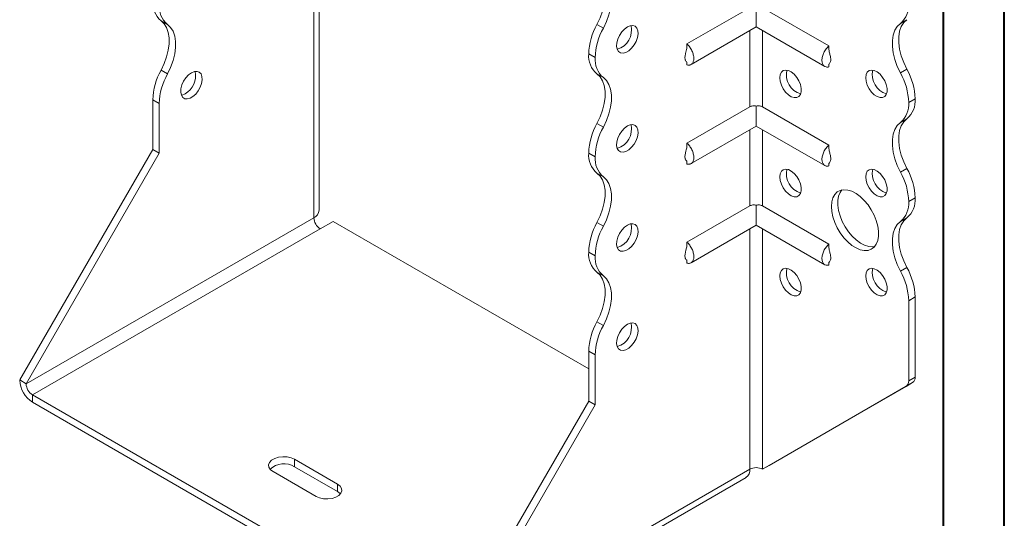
# Model space of a CAD drawing. Header units: millimetres. Extents: x 0 to 210, y 0 to 297.
# Tile 3 of 6: x 129 to 210, y 55 to 97. Entities that reach past the tile are written whole.
import ezdxf

# ---------------------------------------------------------------- set-up
doc = ezdxf.new("R2010")
doc.units = ezdxf.units.MM

msp = doc.modelspace()

# ---------------------------------------------------------------- linework, layer by layer
at = {"color": 7, "linetype": 'Continuous', "lineweight": 40}
for p, q in [((210.079, 0.215), (210.079, 297.215)), ((205.079, 5.215), (205.079, 292.215))]:
    msp.add_line(p, q, dxfattribs=at)
at = {"color": 7, "linetype": 'Continuous', "lineweight": 15}
for p, q in [((153.678, 80.876), (153.678, 100.575)), ((153.239, 80.263), (153.239, 99.962)), ((189.124, 97.564), (183.952, 94.578)), ((189.655, 97.618), (189.655, 95.981)), ((190.185, 97.564), (195.63, 94.421)), ((141.186, 96.189), (140.656, 96.495)), ((202.061, 96.58), (201.531, 96.274)), ((176.541, 96.192), (177.072, 95.886)), ((184.29, 92.883), (189.655, 95.981)), ((189.124, 95.674), (189.124, 89.398)), ((189.655, 95.981), (195.292, 92.726)), ((190.185, 89.398), (190.185, 95.674)), ((176.397, 93.455), (175.866, 93.761)), ((175.866, 93.761), (176.397, 93.454)), ((175.866, 93.761), (175.866, 93.761)), ((176.397, 93.454), (176.397, 93.455)), ((140.656, 92.412), (141.186, 92.106)), ((183.952, 93.073), (183.952, 92.849)), ((195.63, 92.91), (195.63, 92.692)), ((201.531, 92.191), (202.061, 92.497)), ((177.072, 91.804), (176.541, 92.11)), ((140.511, 89.675), (139.981, 89.981)), ((139.981, 85.878), (139.981, 89.981)), ((202.736, 90.067), (202.206, 89.761)), ((202.206, 89.759), (202.736, 90.066)), ((202.736, 90.067), (202.736, 90.066)), ((140.511, 85.572), (140.511, 89.675)), ((189.124, 89.398), (183.952, 86.412)), ((189.655, 89.453), (189.655, 87.815)), ((190.185, 89.398), (195.63, 86.255)), ((202.206, 89.761), (202.206, 89.759)), ((202.061, 88.415), (201.531, 88.109)), ((176.541, 88.026), (177.072, 87.72)), ((184.29, 84.718), (189.655, 87.815)), ((189.655, 87.815), (195.292, 84.561)), ((189.124, 87.509), (189.124, 81.233)), ((190.185, 81.233), (190.185, 87.509)), ((129.02, 66.895), (139.981, 85.878)), ((129.551, 66.588), (140.511, 85.572)), ((140.511, 85.572), (139.981, 85.878)), ((176.397, 85.29), (175.866, 85.596)), ((175.866, 85.595), (175.866, 85.596)), ((175.866, 85.595), (176.397, 85.289)), ((176.397, 85.289), (176.397, 85.29)), ((183.952, 84.908), (183.952, 84.684)), ((195.63, 84.745), (195.63, 84.527)), ((201.531, 84.025), (202.061, 84.332)), ((177.072, 83.638), (176.541, 83.944)), ((202.736, 81.901), (202.206, 81.595)), ((202.206, 81.594), (202.736, 81.9)), ((202.736, 81.901), (202.736, 81.9)), ((189.124, 81.233), (183.952, 78.247)), ((189.655, 81.287), (189.655, 79.65)), ((190.185, 81.233), (195.63, 78.09)), ((202.206, 81.595), (202.206, 81.594)), ((153.239, 80.263), (129.551, 66.588)), ((202.061, 80.25), (201.531, 79.943)), ((153.769, 79.345), (154.83, 79.957)), ((175.866, 67.813), (154.83, 79.957)), ((176.541, 79.861), (177.072, 79.555)), ((184.29, 76.552), (189.655, 79.65)), ((189.655, 79.65), (195.292, 76.395)), ((130.081, 65.67), (153.769, 79.345)), ((189.124, 79.344), (189.124, 59.547)), ((190.185, 59.547), (190.185, 79.344)), ((176.397, 77.125), (175.866, 77.431)), ((175.866, 77.431), (176.397, 77.124)), ((175.866, 77.431), (175.866, 77.431)), ((176.397, 77.124), (176.397, 77.125)), ((183.952, 76.742), (183.952, 76.519)), ((195.63, 76.579), (195.63, 76.362)), ((177.072, 75.473), (176.541, 75.779)), ((201.531, 75.86), (202.061, 76.166)), ((202.736, 73.736), (202.206, 73.43)), ((202.206, 73.43), (202.206, 66.827)), ((202.736, 73.736), (202.736, 67.133)), ((176.541, 71.696), (177.072, 71.39)), ((176.397, 68.959), (175.866, 69.265)), ((175.866, 65.162), (175.866, 69.265)), ((176.397, 64.856), (176.397, 68.959)), ((129.551, 66.588), (129.02, 66.895)), ((190.715, 59.853), (202.529, 66.675)), ((202.529, 66.675), (201.999, 66.369)), ((202.206, 66.827), (202.736, 67.133)), ((130.081, 65.67), (164.376, 45.872)), ((130.081, 65.67), (130.081, 65.058)), ((190.185, 59.547), (201.999, 66.369)), ((130.081, 65.058), (164.376, 45.26)), ((164.906, 46.178), (175.866, 65.162)), ((165.436, 45.872), (176.397, 64.856)), ((175.866, 65.162), (176.397, 64.856)), ((155.183, 58.322), (151.648, 60.363)), ((151.648, 59.751), (151.648, 60.363)), ((149.88, 59.343), (153.416, 57.302)), ((155.183, 57.71), (151.648, 59.751)), ((165.436, 45.872), (189.124, 59.547)), ((189.124, 59.547), (189.124, 59.547)), ((190.185, 59.547), (190.715, 59.853)), ((165.126, 45.185), (188.814, 58.86)), ((155.183, 57.71), (155.183, 58.322))]:
    msp.add_line(p, q, dxfattribs=at)
at = {"color": 7, "linetype": 'Continuous', "lineweight": 15, "flags": 128}
for points in [[(176.541, 96.192), (176.801, 96.737), (177.002, 97.292), (177.139, 97.841), (177.208, 98.371), (177.208, 98.867), (177.139, 99.316), (177.002, 99.707), (176.801, 100.03), (176.541, 100.275)], [(177.072, 95.886), (177.331, 96.431), (177.532, 96.986), (177.669, 97.535), (177.738, 98.065), (177.738, 98.561), (177.669, 99.01), (177.532, 99.401), (177.331, 99.724), (177.072, 99.969)], [(140.656, 96.495), (140.915, 96.25), (141.116, 95.927), (141.253, 95.536), (141.322, 95.087), (141.322, 94.591), (141.253, 94.061), (141.116, 93.512), (140.915, 92.957), (140.656, 92.412)], [(202.061, 96.58), (201.802, 96.335), (201.601, 96.012), (201.464, 95.621), (201.394, 95.172), (201.394, 94.676), (201.464, 94.146), (201.601, 93.597), (201.802, 93.042), (202.061, 92.497)], [(141.186, 92.106), (141.446, 92.651), (141.646, 93.206), (141.783, 93.755), (141.853, 94.284), (141.853, 94.78), (141.783, 95.23), (141.646, 95.621), (141.446, 95.944), (141.186, 96.189)], [(179.048, 95.986), (178.81, 95.811), (178.589, 95.572), (178.402, 95.289), (178.263, 94.982), (178.183, 94.673), (178.166, 94.387), (178.215, 94.143), (178.326, 93.96), (178.49, 93.852), (178.696, 93.826), (178.928, 93.885), (179.169, 94.024), (179.4, 94.232), (179.606, 94.496), (179.77, 94.794), (179.881, 95.104), (179.93, 95.405), (179.914, 95.673), (179.833, 95.888), (179.694, 96.035), (179.507, 96.103), (179.287, 96.086), (179.048, 95.986)], [(201.531, 92.191), (201.271, 92.736), (201.07, 93.29), (200.933, 93.84), (200.864, 94.369), (200.864, 94.865), (200.933, 95.315), (201.07, 95.706), (201.271, 96.029), (201.531, 96.274)], [(191.599, 91.8), (191.632, 92.057), (191.728, 92.256), (191.88, 92.384), (192.077, 92.431), (192.303, 92.393), (192.544, 92.274), (192.779, 92.081), (192.993, 91.83), (193.169, 91.539), (193.294, 91.229), (193.359, 90.924), (193.359, 90.646), (193.294, 90.416), (193.169, 90.25), (192.993, 90.162), (192.779, 90.158), (192.544, 90.237), (192.303, 90.395), (192.077, 90.619), (191.88, 90.893), (191.728, 91.196), (191.632, 91.506), (191.599, 91.8)], [(198.67, 91.801), (198.703, 92.058), (198.799, 92.257), (198.951, 92.385), (199.148, 92.432), (199.374, 92.394), (199.615, 92.274), (199.85, 92.082), (200.064, 91.83), (200.24, 91.539), (200.365, 91.229), (200.43, 90.924), (200.43, 90.646), (200.365, 90.416), (200.24, 90.251), (200.064, 90.163), (199.85, 90.158), (199.615, 90.238), (199.374, 90.395), (199.148, 90.619), (198.951, 90.893), (198.799, 91.197), (198.703, 91.507), (198.67, 91.801)], [(143.163, 92.206), (142.924, 92.031), (142.703, 91.792), (142.517, 91.509), (142.378, 91.202), (142.297, 90.894), (142.281, 90.607), (142.33, 90.363), (142.44, 90.18), (142.605, 90.072), (142.81, 90.046), (143.042, 90.105), (143.283, 90.244), (143.515, 90.453), (143.72, 90.716), (143.885, 91.014), (143.995, 91.324), (144.044, 91.625), (144.028, 91.893), (143.947, 92.108), (143.808, 92.255), (143.622, 92.323), (143.401, 92.306), (143.163, 92.206)], [(176.541, 88.026), (176.801, 88.572), (177.002, 89.126), (177.139, 89.675), (177.208, 90.205), (177.208, 90.701), (177.139, 91.151), (177.002, 91.542), (176.801, 91.864), (176.541, 92.11)], [(177.072, 87.72), (177.331, 88.265), (177.532, 88.82), (177.669, 89.369), (177.738, 89.899), (177.738, 90.395), (177.669, 90.845), (177.532, 91.236), (177.331, 91.558), (177.072, 91.804)], [(142.632, 90.471), (142.394, 90.371), (142.331, 90.358)], [(202.061, 88.415), (201.802, 88.17), (201.601, 87.847), (201.464, 87.456), (201.394, 87.006), (201.394, 86.51), (201.464, 85.98), (201.601, 85.431), (201.802, 84.877), (202.061, 84.332)], [(179.048, 87.821), (178.81, 87.645), (178.589, 87.407), (178.402, 87.124), (178.263, 86.816), (178.183, 86.508), (178.166, 86.221), (178.215, 85.977), (178.326, 85.794), (178.49, 85.686), (178.696, 85.66), (178.928, 85.719), (179.169, 85.858), (179.4, 86.067), (179.606, 86.33), (179.77, 86.628), (179.881, 86.939), (179.93, 87.239), (179.914, 87.507), (179.833, 87.723), (179.694, 87.87), (179.507, 87.937), (179.287, 87.92), (179.048, 87.821)], [(201.531, 84.025), (201.271, 84.571), (201.07, 85.125), (200.933, 85.674), (200.864, 86.204), (200.864, 86.7), (200.933, 87.15), (201.07, 87.541), (201.271, 87.863), (201.531, 88.109)], [(176.541, 79.861), (176.801, 80.406), (177.002, 80.961), (177.139, 81.51), (177.208, 82.04), (177.208, 82.536), (177.139, 82.985), (177.002, 83.376), (176.801, 83.699), (176.541, 83.944)], [(177.072, 79.555), (177.331, 80.1), (177.532, 80.655), (177.669, 81.204), (177.738, 81.733), (177.738, 82.23), (177.669, 82.679), (177.532, 83.07), (177.331, 83.393), (177.072, 83.638)], [(191.599, 83.635), (191.632, 83.892), (191.728, 84.091), (191.88, 84.219), (192.077, 84.266), (192.303, 84.228), (192.544, 84.108), (192.779, 83.916), (192.993, 83.664), (193.169, 83.373), (193.294, 83.063), (193.359, 82.758), (193.359, 82.48), (193.294, 82.25), (193.169, 82.085), (192.993, 81.997), (192.779, 81.992), (192.544, 82.072), (192.303, 82.229), (192.077, 82.453), (191.88, 82.727), (191.728, 83.03), (191.632, 83.341), (191.599, 83.635)], [(198.67, 83.636), (198.703, 83.892), (198.799, 84.092), (198.951, 84.22), (199.148, 84.266), (199.374, 84.229), (199.615, 84.109), (199.85, 83.916), (200.064, 83.665), (200.24, 83.374), (200.365, 83.064), (200.43, 82.759), (200.43, 82.481), (200.365, 82.251), (200.24, 82.086), (200.064, 81.997), (199.85, 81.993), (199.615, 82.072), (199.374, 82.23), (199.148, 82.454), (198.951, 82.728), (198.799, 83.031), (198.703, 83.341), (198.67, 83.636)], [(195.842, 81.186), (195.873, 81.569), (195.966, 81.903), (196.117, 82.179), (196.322, 82.386), (196.574, 82.519), (196.865, 82.573), (197.186, 82.546), (197.525, 82.439), (197.874, 82.256), (198.219, 82.003), (198.551, 81.687), (198.858, 81.319), (199.13, 80.911), (199.36, 80.475), (199.538, 80.026), (199.661, 79.579), (199.723, 79.147), (199.723, 78.744), (199.661, 78.384), (199.538, 78.078), (199.36, 77.835), (199.13, 77.664), (198.858, 77.571), (198.551, 77.557), (198.219, 77.624), (197.874, 77.77), (197.525, 77.989), (197.186, 78.275), (196.865, 78.618), (196.574, 79.008), (196.322, 79.431), (196.117, 79.875), (195.966, 80.325), (195.873, 80.767), (195.842, 81.186)], [(196.703, 82.553), (196.565, 82.355), (196.442, 82.049), (196.38, 81.689), (196.38, 81.286), (196.442, 80.854), (196.565, 80.407), (196.744, 79.958), (196.973, 79.522), (197.246, 79.114), (197.553, 78.746), (197.884, 78.43), (198.23, 78.177), (198.578, 77.994), (198.918, 77.887), (199.238, 77.86), (199.401, 77.879)], [(202.061, 80.25), (201.802, 80.004), (201.601, 79.682), (201.464, 79.29), (201.394, 78.841), (201.394, 78.345), (201.464, 77.815), (201.601, 77.266), (201.802, 76.711), (202.061, 76.166)], [(179.048, 79.655), (178.81, 79.48), (178.589, 79.242), (178.402, 78.958), (178.263, 78.651), (178.183, 78.343), (178.166, 78.056), (178.215, 77.812), (178.326, 77.629), (178.49, 77.521), (178.696, 77.495), (178.928, 77.554), (179.169, 77.693), (179.4, 77.902), (179.606, 78.165), (179.77, 78.463), (179.881, 78.774), (179.93, 79.074), (179.914, 79.342), (179.833, 79.557), (179.694, 79.704), (179.507, 79.772), (179.287, 79.755), (179.048, 79.655)], [(201.531, 75.86), (201.271, 76.405), (201.07, 76.96), (200.933, 77.509), (200.864, 78.039), (200.864, 78.535), (200.933, 78.984), (201.07, 79.375), (201.271, 79.698), (201.531, 79.943)], [(176.541, 71.696), (176.801, 72.241), (177.002, 72.796), (177.139, 73.345), (177.208, 73.874), (177.208, 74.37), (177.139, 74.82), (177.002, 75.211), (176.801, 75.533), (176.541, 75.779)], [(177.072, 71.39), (177.331, 71.935), (177.532, 72.489), (177.669, 73.039), (177.738, 73.568), (177.738, 74.064), (177.669, 74.514), (177.532, 74.905), (177.331, 75.227), (177.072, 75.473)], [(191.599, 75.47), (191.632, 75.726), (191.728, 75.926), (191.88, 76.054), (192.077, 76.1), (192.303, 76.063), (192.544, 75.943), (192.779, 75.75), (192.993, 75.499), (193.169, 75.208), (193.294, 74.898), (193.359, 74.593), (193.359, 74.315), (193.294, 74.085), (193.169, 73.919), (192.993, 73.831), (192.779, 73.827), (192.544, 73.906), (192.303, 74.064), (192.077, 74.288), (191.88, 74.562), (191.728, 74.865), (191.632, 75.175), (191.599, 75.47)], [(198.67, 75.47), (198.703, 75.727), (198.799, 75.926), (198.951, 76.054), (199.148, 76.101), (199.374, 76.063), (199.615, 75.944), (199.85, 75.751), (200.064, 75.5), (200.24, 75.208), (200.365, 74.899), (200.43, 74.594), (200.43, 74.316), (200.365, 74.085), (200.24, 73.92), (200.064, 73.832), (199.85, 73.827), (199.615, 73.907), (199.374, 74.065), (199.148, 74.289), (198.951, 74.562), (198.799, 74.866), (198.703, 75.176), (198.67, 75.47)], [(179.048, 71.49), (178.81, 71.314), (178.589, 71.076), (178.402, 70.793), (178.263, 70.486), (178.183, 70.177), (178.166, 69.89), (178.215, 69.647), (178.326, 69.464), (178.49, 69.355), (178.696, 69.33), (178.928, 69.388), (179.169, 69.527), (179.4, 69.736), (179.606, 69.999), (179.77, 70.297), (179.881, 70.608), (179.93, 70.909), (179.914, 71.176), (179.833, 71.392), (179.694, 71.539), (179.507, 71.606), (179.287, 71.59), (179.048, 71.49)], [(151.648, 60.363), (151.363, 60.486), (151.03, 60.558), (150.675, 60.573), (150.327, 60.529), (150.015, 60.431), (149.763, 60.285), (149.593, 60.105), (149.517, 59.904), (149.542, 59.7), (149.667, 59.507), (149.88, 59.343)], [(153.416, 57.302), (153.7, 57.179), (154.034, 57.107), (154.389, 57.092), (154.736, 57.136), (155.049, 57.234), (155.3, 57.38), (155.471, 57.56), (155.546, 57.761), (155.521, 57.965), (155.397, 58.158), (155.183, 58.322)], [(155.431, 57.506), (155.397, 57.545), (155.183, 57.71)]]:
    msp.add_lwpolyline(points, dxfattribs=at)
at = {"color": 7, "linetype": 'Continuous', "lineweight": 15}
for centre, radius, start, end in [((141.934, 97.982), 1.96, 175.16429, 229.31203), ((142.464, 97.675), 1.96, 175.16429, 229.31203), ((200.254, 97.76), 1.959, 310.67673, 4.83746), ((181.175, 93.596), 5.312, 150.73691, 178.21768), ((181.706, 93.29), 5.312, 150.73691, 178.21768), ((177.724, 95.73), 1.666, 287.20078, 12.8046), ((177.818, 93.595), 1.959, 175.16254, 229.32327), ((178.348, 93.289), 1.959, 175.16254, 229.32327), ((145.29, 89.816), 5.312, 150.73691, 178.21768), ((193.807, 92.054), 1.666, 167.1952, 252.79943), ((200.878, 92.055), 1.666, 167.1952, 252.79943), ((197.43, 89.902), 5.308, 1.78273, 29.26742), ((145.82, 89.51), 5.312, 150.73691, 178.21768), ((141.778, 91.966), 1.722, 299.74686, 11.822), ((196.9, 89.596), 5.308, 1.78273, 29.26742), ((200.785, 89.9), 1.959, 310.67673, 4.83746), ((200.254, 89.594), 1.959, 310.67673, 4.83746), ((181.172, 85.431), 5.308, 150.73258, 178.21727), ((181.702, 85.125), 5.308, 150.73258, 178.21727), ((177.724, 87.564), 1.666, 287.20078, 12.8046), ((177.818, 85.43), 1.959, 175.16254, 229.32327), ((178.348, 85.124), 1.959, 175.16254, 229.32327), ((197.43, 81.736), 5.308, 1.78273, 29.26742), ((193.807, 83.889), 1.666, 167.1952, 252.79943), ((200.878, 83.89), 1.666, 167.1952, 252.79943), ((196.9, 81.43), 5.308, 1.78273, 29.26742), ((200.785, 81.735), 1.959, 310.67673, 4.83746), ((200.254, 81.429), 1.959, 310.67673, 4.83746), ((152.927, 80.95), 0.754, 294.37466, 354.3052), ((154.39, 80.316), 1.153, 182.60548, 237.39452), ((181.172, 77.266), 5.308, 150.73258, 178.21727), ((181.702, 76.96), 5.308, 150.73258, 178.21727), ((177.724, 79.399), 1.666, 287.20078, 12.8046), ((177.819, 77.265), 1.96, 175.16429, 229.31203), ((178.35, 76.959), 1.96, 175.16429, 229.31203), ((193.807, 75.724), 1.666, 167.1952, 252.79943), ((200.878, 75.724), 1.666, 167.1952, 252.79943), ((196.9, 73.265), 5.308, 1.78273, 29.26742), ((197.43, 73.571), 5.308, 1.78273, 29.26742), ((181.175, 69.1), 5.312, 150.73691, 178.21768), ((181.706, 68.793), 5.312, 150.73691, 178.21768), ((177.724, 71.233), 1.666, 287.20078, 12.8046), ((131.323, 66.999), 2.305, 182.60548, 237.39452), ((130.702, 66.641), 1.153, 182.60548, 237.39452), ((201.705, 66.778), 0.503, 305.69804, 5.62038), ((202.236, 67.084), 0.503, 305.69804, 5.62038), ((150.778, 58.284), 1.705, 59.33763, 132.22288), ((188.389, 59.466), 0.739, 305.01333, 6.29885), ((189.655, 58.523), 1.153, 62.60967, 117.39033)]:
    msp.add_arc(centre, radius, start, end, dxfattribs=at)
for points, knots in [([(183.952, 94.374), (183.939, 94.257), (183.916, 94.058), (183.846, 93.819), (183.806, 93.64), (183.783, 93.488), (183.788, 93.355), (183.812, 93.265), (183.85, 93.184), (183.916, 93.121), (183.939, 93.077), (183.952, 93.053)], [0, 0, 0, 0, 0.183504, 0.31194, 0.386743, 0.467744, 0.560177, 0.6132, 0.6742, 0.824602, 1, 1, 1, 1]), ([(183.952, 92.849), (183.992, 92.839), (184.032, 92.833), (184.109, 92.831), (184.146, 92.834), (184.214, 92.849), (184.247, 92.86), (184.307, 92.892), (184.336, 92.913), (184.386, 92.961), (184.408, 92.988), (184.447, 93.051), (184.464, 93.087), (184.491, 93.163), (184.501, 93.204), (184.514, 93.292), (184.518, 93.339), (184.518, 93.435), (184.514, 93.485), (184.501, 93.588), (184.491, 93.642), (184.451, 93.803), (184.411, 93.911), (184.31, 94.125), (184.25, 94.227), (184.145, 94.37), (184.109, 94.416), (184.032, 94.501), (183.992, 94.541), (183.952, 94.578)], [0, 0, 0, 0, 0.0625, 0.0625, 0.125, 0.125, 0.1875, 0.1875, 0.25, 0.25, 0.3125, 0.3125, 0.375, 0.375, 0.4375, 0.4375, 0.5, 0.5, 0.5625, 0.5625, 0.625, 0.625, 0.75, 0.75, 0.875, 0.875, 0.9375, 0.9375, 1, 1, 1, 1]), ([(195.63, 94.421), (195.59, 94.383), (195.55, 94.344), (195.473, 94.259), (195.437, 94.213), (195.368, 94.119), (195.336, 94.07), (195.275, 93.968), (195.247, 93.915), (195.196, 93.809), (195.174, 93.755), (195.135, 93.647), (195.118, 93.592), (195.091, 93.485), (195.081, 93.433), (195.068, 93.33), (195.064, 93.279), (195.064, 93.133), (195.078, 93.045), (195.131, 92.892), (195.17, 92.828), (195.272, 92.731), (195.332, 92.699), (195.436, 92.677), (195.473, 92.674), (195.55, 92.676), (195.59, 92.682), (195.63, 92.692)], [0, 0, 0, 0, 0.0625, 0.0625, 0.125, 0.125, 0.1875, 0.1875, 0.25, 0.25, 0.3125, 0.3125, 0.375, 0.375, 0.4375, 0.4375, 0.5, 0.5, 0.625, 0.625, 0.75, 0.75, 0.875, 0.875, 0.9375, 0.9375, 1, 1, 1, 1]), ([(195.635, 92.899), (195.637, 92.899), (195.644, 92.899), (195.692, 92.959), (195.754, 93.062), (195.789, 93.172), (195.797, 93.274), (195.792, 93.391), (195.756, 93.588), (195.671, 93.871), (195.644, 94.095), (195.63, 94.217)], [0, 0, 0, 0, 0.083225, 0.205594, 0.329886, 0.435146, 0.481982, 0.527164, 0.637154, 0.802174, 1, 1, 1, 1]), ([(189.655, 89.453), (189.608, 89.467), (189.56, 89.476), (189.465, 89.484), (189.418, 89.483), (189.28, 89.467), (189.195, 89.439), (189.124, 89.398)], [0, 0, 0, 0, 0.25, 0.25, 0.5, 0.5, 1, 1, 1, 1]), ([(190.185, 89.398), (190.15, 89.419), (190.111, 89.436), (190.028, 89.463), (189.984, 89.473), (189.846, 89.489), (189.749, 89.482), (189.655, 89.453)], [0, 0, 0, 0, 0.25, 0.25, 0.5, 0.5, 1, 1, 1, 1]), ([(183.952, 86.208), (183.939, 86.091), (183.916, 85.892), (183.846, 85.653), (183.806, 85.475), (183.783, 85.323), (183.788, 85.19), (183.812, 85.1), (183.85, 85.019), (183.916, 84.956), (183.939, 84.912), (183.952, 84.888)], [0, 0, 0, 0, 0.1835039, 0.3119402, 0.3867433, 0.4677443, 0.5601769, 0.6132004, 0.6741999, 0.8246021, 1, 1, 1, 1]), ([(183.952, 84.684), (183.992, 84.674), (184.032, 84.668), (184.109, 84.665), (184.146, 84.669), (184.214, 84.683), (184.247, 84.695), (184.307, 84.727), (184.336, 84.747), (184.386, 84.795), (184.408, 84.823), (184.447, 84.886), (184.464, 84.922), (184.491, 84.998), (184.501, 85.039), (184.514, 85.126), (184.518, 85.173), (184.518, 85.27), (184.514, 85.32), (184.501, 85.423), (184.491, 85.476), (184.451, 85.637), (184.411, 85.746), (184.31, 85.96), (184.25, 86.061), (184.145, 86.205), (184.109, 86.25), (184.032, 86.336), (183.992, 86.375), (183.952, 86.412)], [0, 0, 0, 0, 0.0625, 0.0625, 0.125, 0.125, 0.1875, 0.1875, 0.25, 0.25, 0.3125, 0.3125, 0.375, 0.375, 0.4375, 0.4375, 0.5, 0.5, 0.5625, 0.5625, 0.625, 0.625, 0.75, 0.75, 0.875, 0.875, 0.9375, 0.9375, 1, 1, 1, 1]), ([(195.63, 86.255), (195.59, 86.218), (195.55, 86.179), (195.473, 86.093), (195.437, 86.048), (195.368, 85.953), (195.336, 85.904), (195.275, 85.802), (195.247, 85.749), (195.196, 85.643), (195.174, 85.59), (195.135, 85.482), (195.118, 85.427), (195.091, 85.32), (195.081, 85.267), (195.068, 85.164), (195.064, 85.113), (195.064, 84.968), (195.078, 84.88), (195.131, 84.726), (195.17, 84.663), (195.272, 84.566), (195.332, 84.534), (195.436, 84.511), (195.473, 84.508), (195.55, 84.511), (195.59, 84.516), (195.63, 84.527)], [0, 0, 0, 0, 0.0625, 0.0625, 0.125, 0.125, 0.1875, 0.1875, 0.25, 0.25, 0.3125, 0.3125, 0.375, 0.375, 0.4375, 0.4375, 0.5, 0.5, 0.625, 0.625, 0.75, 0.75, 0.875, 0.875, 0.9375, 0.9375, 1, 1, 1, 1]), ([(195.635, 84.733), (195.637, 84.734), (195.644, 84.734), (195.692, 84.793), (195.754, 84.897), (195.789, 85.007), (195.797, 85.109), (195.792, 85.225), (195.756, 85.423), (195.671, 85.705), (195.644, 85.929), (195.63, 86.051)], [0, 0, 0, 0, 0.083225, 0.205594, 0.329886, 0.435146, 0.481982, 0.527164, 0.637154, 0.802174, 1, 1, 1, 1]), ([(189.655, 81.287), (189.608, 81.302), (189.56, 81.311), (189.465, 81.319), (189.418, 81.318), (189.28, 81.302), (189.195, 81.274), (189.124, 81.233)], [0, 0, 0, 0, 0.25, 0.25, 0.5, 0.5, 1, 1, 1, 1]), ([(190.185, 81.233), (190.15, 81.253), (190.111, 81.271), (190.028, 81.298), (189.984, 81.307), (189.846, 81.323), (189.749, 81.316), (189.655, 81.287)], [0, 0, 0, 0, 0.25, 0.25, 0.5, 0.5, 1, 1, 1, 1]), ([(183.952, 78.043), (183.939, 77.926), (183.916, 77.727), (183.846, 77.488), (183.806, 77.31), (183.783, 77.157), (183.788, 77.024), (183.812, 76.935), (183.85, 76.854), (183.916, 76.79), (183.939, 76.746), (183.952, 76.722)], [0, 0, 0, 0, 0.1835039, 0.3119402, 0.3867433, 0.4677443, 0.5601769, 0.6132004, 0.6741999, 0.8246021, 1, 1, 1, 1]), ([(183.952, 76.519), (183.992, 76.508), (184.032, 76.503), (184.109, 76.5), (184.146, 76.503), (184.214, 76.518), (184.247, 76.53), (184.307, 76.561), (184.336, 76.582), (184.386, 76.63), (184.408, 76.658), (184.447, 76.721), (184.464, 76.756), (184.491, 76.833), (184.501, 76.873), (184.514, 76.961), (184.518, 77.008), (184.518, 77.105), (184.514, 77.155), (184.501, 77.258), (184.491, 77.311), (184.451, 77.472), (184.411, 77.581), (184.31, 77.794), (184.25, 77.896), (184.145, 78.039), (184.109, 78.085), (184.032, 78.17), (183.992, 78.21), (183.952, 78.247)], [0, 0, 0, 0, 0.0625, 0.0625, 0.125, 0.125, 0.1875, 0.1875, 0.25, 0.25, 0.3125, 0.3125, 0.375, 0.375, 0.4375, 0.4375, 0.5, 0.5, 0.5625, 0.5625, 0.625, 0.625, 0.75, 0.75, 0.875, 0.875, 0.9375, 0.9375, 1, 1, 1, 1]), ([(195.63, 78.09), (195.59, 78.053), (195.55, 78.013), (195.473, 77.928), (195.437, 77.882), (195.368, 77.788), (195.336, 77.739), (195.275, 77.637), (195.247, 77.584), (195.196, 77.478), (195.174, 77.424), (195.135, 77.316), (195.118, 77.262), (195.091, 77.154), (195.081, 77.102), (195.068, 76.999), (195.064, 76.948), (195.064, 76.802), (195.078, 76.714), (195.131, 76.561), (195.17, 76.497), (195.272, 76.4), (195.332, 76.368), (195.436, 76.346), (195.473, 76.343), (195.55, 76.345), (195.59, 76.351), (195.63, 76.362)], [0, 0, 0, 0, 0.0625, 0.0625, 0.125, 0.125, 0.1875, 0.1875, 0.25, 0.25, 0.3125, 0.3125, 0.375, 0.375, 0.4375, 0.4375, 0.5, 0.5, 0.625, 0.625, 0.75, 0.75, 0.875, 0.875, 0.9375, 0.9375, 1, 1, 1, 1]), ([(195.635, 76.568), (195.637, 76.568), (195.644, 76.569), (195.692, 76.628), (195.754, 76.731), (195.789, 76.842), (195.797, 76.944), (195.792, 77.06), (195.756, 77.258), (195.671, 77.54), (195.644, 77.764), (195.63, 77.886)], [0, 0, 0, 0, 0.083225, 0.205594, 0.329886, 0.435146, 0.481982, 0.527164, 0.637154, 0.802174, 1, 1, 1, 1])]:
    msp.add_open_spline(points, degree=3, knots=knots, dxfattribs=at)
for points in [[(183.952, 94.578), (183.952, 94.51), (183.952, 94.442), (183.952, 94.374)], [(195.63, 94.421), (195.63, 94.353), (195.63, 94.285), (195.63, 94.217)], [(183.952, 86.412), (183.952, 86.344), (183.952, 86.276), (183.952, 86.208)], [(195.63, 86.255), (195.63, 86.187), (195.63, 86.119), (195.63, 86.051)], [(183.952, 78.247), (183.952, 78.179), (183.952, 78.111), (183.952, 78.043)], [(195.63, 78.09), (195.63, 78.022), (195.63, 77.954), (195.63, 77.886)]]:
    msp.add_open_spline(points, degree=3, dxfattribs=at)

doc.saveas('drawing.dxf')
